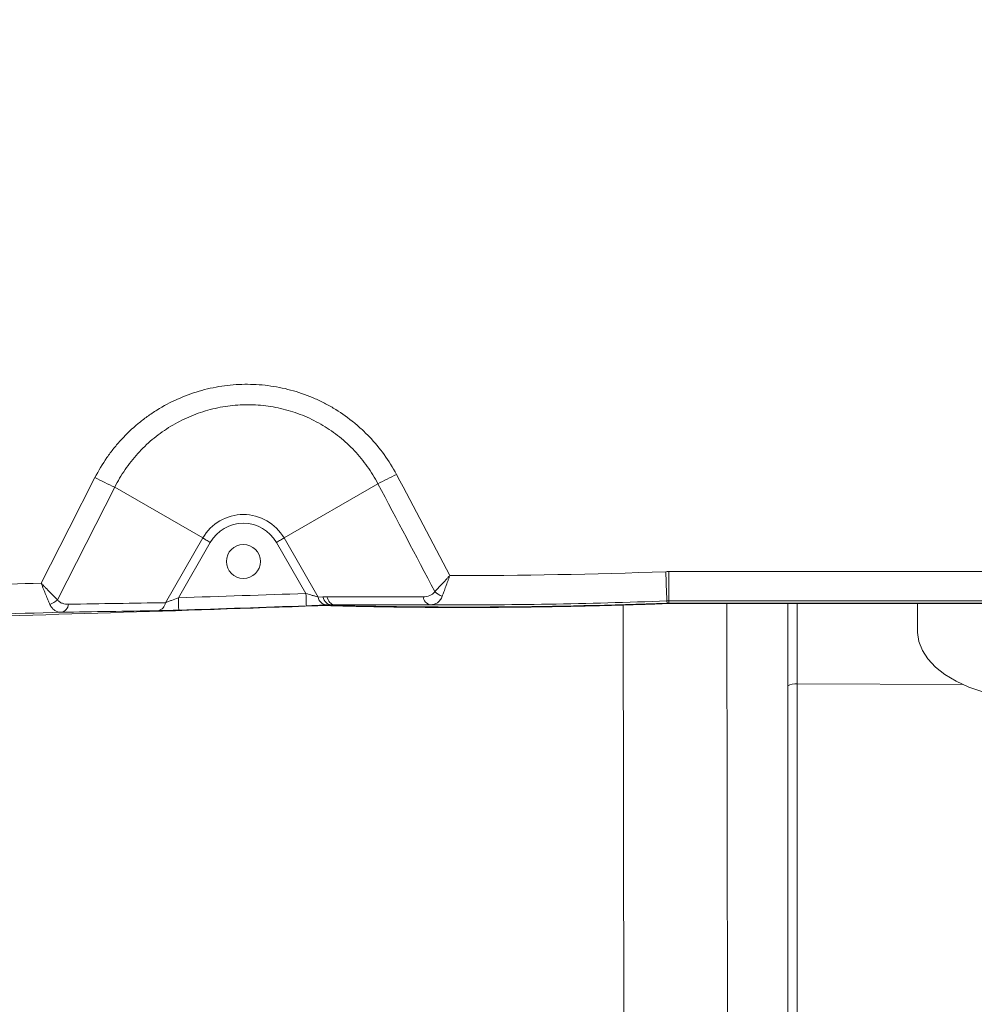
# Model space of a CAD drawing. Header units: millimetres. Extents: x 127 to 4201, y 49 to 2729.
# Tile 33 of 44: x 2394 to 2548, y 1422 to 1582. Entities that reach past the tile are written whole.
import ezdxf

# ---------------------------------------------------------------- set-up
doc = ezdxf.new("R2010")
doc.units = ezdxf.units.MM
doc.header["$LTSCALE"] = 10
doc.linetypes.add('CENTERX2', pattern=[20.32, 12.7, -2.54, 2.54, -2.54])
doc.styles.add('SLDTEXTSTYLE0', font='TXT', dxfattribs={"width": 0.75})
doc.dimstyles.new('SLDDIMSTYLE6', dxfattribs={"dimtxt": 31.75, "dimasz": 33.02, "dimexe": 0, "dimexo": 0.0625, "dimgap": -7.9375, "dimtad": 0, "dimtih": 1, "dimtoh": 1, "dimdec": 0, "dimrnd": 1e-09, "dimzin": 12, "dimdsep": 46, "dimtxsty": 'SLDTEXTSTYLE0', "dimsah": 1, "dimcen": 0, "dimadec": 0, "dimazin": 3, "dimtfac": 1, "dimtofl": 0, "dimtmove": 0, "dimatfit": 3, "dimfxl": 1, "dimfrac": 2, "dimtolj": 1, "dimarcsym": 0})
doc.dimstyles.new('SLDDIMSTYLE7', dxfattribs={"dimtxt": 31.75, "dimasz": 33.02, "dimexe": 0, "dimexo": 0.0625, "dimgap": 7.9375, "dimtad": 0, "dimtih": 1, "dimtoh": 1, "dimdec": 0, "dimrnd": 1e-09, "dimzin": 12, "dimdsep": 46, "dimtxsty": 'SLDTEXTSTYLE0', "dimsah": 1, "dimcen": 0, "dimadec": 0, "dimazin": 3, "dimtfac": 1, "dimtdec": 0, "dimtofl": 0, "dimtmove": 0, "dimatfit": 3, "dimfxl": 1, "dimfrac": 2, "dimtolj": 1, "dimtzin": 12, "dimarcsym": 0})

# ---------------------------------------------------------------- blocks, each defined once
blk = doc.blocks.new('_D_11')
at = {"color": 7, "linetype": 'Continuous', "lineweight": 0}
for p, q in [((1903.48, 2106.58), (1903.48, 2157.64)), ((1903.48, 2157.64), (2041.09, 2157.64)), ((2041.09, 2157.64), (2041.09, 2106.58)), ((2107.82, 2132.11), (2044.32, 2132.11)), ((2288.28, 1951.65), (2107.82, 2132.11)), ((2041.09, 2106.58), (1903.48, 2106.58))]:
    blk.add_line(p, q, dxfattribs=at)
blk.add_solid([(2288.28, 1951.65), (2268.52, 1978.59), (2261.33, 1971.41)], dxfattribs=at)
at = {"color": 7, "linetype": 'Continuous', "lineweight": 0, "char_height": 31.75, "attachment_point": 1, "style": 'SLDTEXTSTYLE0'}
for s, insert in [('B.C.', (1806.37, 2148)), ('%%c', (1913.16, 2147.51)), ('740', (1961.04, 2148))]:
    blk.add_mtext(s, dxfattribs=dict(at, insert=insert))
blk = doc.blocks.new('_D_12')
at = {"color": 7, "linetype": 'Continuous', "lineweight": 0}
for p, q in [((2198.05, 2279.13), (2134.55, 2279.13)), ((2322.83, 2070.22), (2198.05, 2279.13))]:
    blk.add_line(p, q, dxfattribs=at)
for centre, start, end in [((2061.32, 2279.13), 153.4349, 206.5651), ((2077.47, 2279.13), 333.4349, 26.5651)]:
    blk.add_arc(centre, 57.08, start, end, dxfattribs=at)
blk.add_solid([(2322.83, 2070.22), (2310.26, 2101.17), (2301.54, 2095.96)], dxfattribs=at)
at = {"color": 7, "linetype": 'Continuous', "lineweight": 0, "char_height": 31.75, "attachment_point": 1, "style": 'SLDTEXTSTYLE0'}
for s, insert in [('%%c', (2010.27, 2294.53)), ('886', (2058.15, 2295.01))]:
    blk.add_mtext(s, dxfattribs=dict(at, insert=insert))

msp = doc.modelspace()

# ---------------------------------------------------------------- linework, layer by layer
at = {"color": 7, "linetype": 'Continuous', "lineweight": 15}
for p, q in [((2409.113054, 1506.025904), (2399.844517, 1487.841019)), ((2409.113054, 1506.025904), (2423.335378, 1497.814634)), ((2451.660504, 1506.582373), (2436.474343, 1497.814634)), ((2417.299335, 1487.35992), (2423.335378, 1497.814634)), ((2436.474343, 1497.814634), (2441.980747, 1488.277265)), ((2424.560119, 1497.107529), (2419.390311, 1488.153168)), ((2440.016587, 1488.85087), (2435.249594, 1497.107529)), ((2441.980747, 1488.277265), (2442.760703, 1488.317275)), ((2444.05694, 1487.02597), (2444.060621, 1486.923018)), ((2444.574905, 1487.038129), (2444.57188, 1486.925312)), ((2491.286655, 1486.980953), (2491.869365, 1188.239568)), ((2498.383877, 1487.63729), (2498.396845, 1487.284058)), ((2498.674967, 1487.642654), (2498.674967, 1487.289169)), ((2498.674967, 1487.289169), (2579.603535, 1487.289169)), ((2579.603535, 1487.219342), (2498.674967, 1487.219342)), ((2508.633335, 1188.272291), (2508.050223, 1487.219342)), ((2517.912258, 1473.930531), (2517.912258, 1487.219342)), ((2538.904858, 1487.219342), (2538.904858, 1482.668855)), ((2517.912258, 1411.86186), (2517.912258, 1473.930531)), ((2519.438437, 1474.224352), (2519.438437, 1412.155681))]:
    msp.add_line(p, q, dxfattribs=at)
at = {"color": 8, "linetype": 'Continuous', "lineweight": 15}
for p in [(2519.438437, 1487.219342), (2546.238782, 1474.132695)]:
    msp.add_line(p, (2519.438437, 1474.224352), dxfattribs=at)
at = {"color": 7, "linetype": 'Continuous', "lineweight": 15, "flags": 128}
for points in [[(2397.215997, 1490.506702), (2401.749779, 1499.404618), (2405.911584, 1507.572346)], [(2424.560119, 1497.107529), (2424.39035, 1497.205549), (2424.222206, 1497.30263), (2424.057324, 1497.397819), (2423.897286, 1497.490221), (2423.74364, 1497.578927), (2423.597847, 1497.663104), (2423.461323, 1497.741931), (2423.335378, 1497.814634)], [(2435.249594, 1497.107529), (2435.41937, 1497.205549), (2435.5875, 1497.30263), (2435.752382, 1497.397819), (2435.912427, 1497.490221), (2436.066081, 1497.578927), (2436.211874, 1497.663104), (2436.348398, 1497.741931), (2436.474343, 1497.814634)], [(2498.674967, 1487.642654), (2498.673321, 1487.746664), (2498.67173, 1488.0225), (2498.670255, 1488.46049), (2498.668944, 1489.045241), (2498.667845, 1489.756235), (2498.666995, 1490.568527), (2498.666429, 1491.453582), (2498.666157, 1492.380359)], [(2419.390311, 1488.153168), (2419.402798, 1487.767466), (2419.414823, 1487.396264), (2419.425924, 1487.053507), (2419.435685, 1486.752086), (2419.443746, 1486.503312), (2419.449796, 1486.31654), (2419.453611, 1486.198806), (2419.455041, 1486.15452)], [(2440.016587, 1488.85087), (2440.030177, 1488.465198), (2440.04326, 1488.09404), (2440.05533, 1487.751314), (2440.065955, 1487.449908), (2440.074717, 1487.201163), (2440.081303, 1487.014421), (2440.085453, 1486.896687), (2440.08701, 1486.852401)], [(2444.05694, 1487.02597), (2444.056896, 1487.02597), (2443.27676, 1486.98596)], [(2549.467525, 1472.94403), (2547.201428, 1473.724523), (2545.144178, 1474.664622), (2543.332489, 1475.747549), (2541.798688, 1476.954007), (2540.570148, 1478.262433), (2539.668791, 1479.649493), (2539.110702, 1481.090435), (2538.90584, 1482.55954), (2538.904858, 1482.668855)]]:
    msp.add_lwpolyline(points, dxfattribs=at)
at = {"color": 7, "linetype": 'Continuous', "lineweight": 15}
for centre, radius in [((2549.904858, 1690.021747), 565), ((2429.904858, 1494.021747), 2.75)]:
    msp.add_circle(centre, radius, dxfattribs=at)
at = {"color": 7, "linetype": 'CENTERX2', "lineweight": 0}
for radius in [442.846377, 370]:
    msp.add_circle((2549.904858, 1690.021747), radius, dxfattribs=at)
at = {"color": 7, "linetype": 'Continuous', "lineweight": 15}
for centre, radius, start, end in [((2438.888678, 1571.75496), 72.158829, 242.80585404, 245.62921222), ((2407.573282, 1596.849645), 100.458268, 296.03123485, 297.93998265), ((2429.904858, 1494.021747), 7.585786, 30, 150), ((2429.904858, 1494.021747), 6.171573, 30, 150), ((2814.408486, 1502.887394), 316.39235, 181.90465518, 182.76272572), ((2443.493405, 1488.499417), 1.528884, 188.35485823, 261.85369141), ((2460.448872, 1488.490304), 1.497208, 186.87986429, 259.45118795), ((2462.947945, 1491.238784), 2.957129, 225.01762971, 252.52545525), ((2397.728361, 1489.834587), 2.907306, 287.97027828, 316.70854687), ((2400.168296, 1487.268014), 1.478826, 281.90611289, 353.97173824), ((2415.83026, 1487.512868), 1.477015, 282.04051074, 354.05624736), ((2444.353076, 1478.749269), 8.178976, 88.46702221, 92.04914535), ((2498.67499, 1479.70768), 7.581485, 90.00017734, 92.10249694), ((2519.066315, 1472.046662), 2.209256, 80.30300117, 121.49159669)]:
    msp.add_arc(centre, radius, start, end, dxfattribs=at)
msp.add_ellipse((2443.28253, 1478.131189), major_axis=(8.834047, 5.100339), ratio=0.9998476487, start_param=1.035387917, end_param=1.0984438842, dxfattribs=at)
for points, knots in [([(2405.911581, 1507.572342), (2406.483272, 1508.694298), (2407.127462, 1509.770122), (2408.201284, 1511.315428), (2408.578199, 1511.820296), (2409.363802, 1512.800941), (2409.771208, 1513.275311), (2411.036187, 1514.651714), (2411.936331, 1515.507248), (2413.371217, 1516.698073), (2413.863672, 1517.07955), (2414.8774, 1517.811032), (2415.400543, 1518.162173), (2417.000455, 1519.158256), (2418.10121, 1519.74299), (2420.368872, 1520.758824), (2421.535781, 1521.189918), (2423.336957, 1521.718578), (2423.948222, 1521.875545), (2425.174924, 1522.14592), (2425.789832, 1522.259427), (2427.639126, 1522.536315), (2428.878062, 1522.636352), (2430.745565, 1522.659812), (2431.369588, 1522.64646), (2432.62074, 1522.57656), (2433.250218, 1522.519637), (2435.118863, 1522.285383), (2436.341897, 1522.045392), (2438.743785, 1521.402484), (2439.922639, 1520.999567), (2441.656873, 1520.269622), (2442.230934, 1520.004322), (2443.350919, 1519.439026), (2443.898555, 1519.138451), (2445.505175, 1518.184077), (2446.528032, 1517.477866), (2447.990024, 1516.313659), (2448.465264, 1515.908049), (2449.39106, 1515.061014), (2449.842456, 1514.618491), (2451.139737, 1513.256074), (2451.93543, 1512.296118), (2453.391591, 1510.275153), (2454.052067, 1509.21415), (2454.642643, 1508.100905)], [0, 0, 0, 0, 0.0625, 0.0625, 0.09375, 0.09375, 0.125, 0.125, 0.1875, 0.1875, 0.21875, 0.21875, 0.25, 0.25, 0.3125, 0.3125, 0.375, 0.375, 0.40625, 0.40625, 0.4375, 0.4375, 0.5, 0.5, 0.53125, 0.53125, 0.5625, 0.5625, 0.625, 0.625, 0.6875, 0.6875, 0.71875, 0.71875, 0.75, 0.75, 0.8125, 0.8125, 0.84375, 0.84375, 0.875, 0.875, 0.9375, 0.9375, 1, 1, 1, 1]), ([(2451.660507, 1506.582377), (2451.149114, 1507.560381), (2450.575913, 1508.492696), (2449.30986, 1510.268886), (2448.617003, 1511.112758), (2447.485777, 1512.310621), (2447.091875, 1512.699762), (2446.283647, 1513.444523), (2445.868596, 1513.801107), (2444.591301, 1514.82444), (2443.697064, 1515.444982), (2442.291584, 1516.283185), (2441.812367, 1516.547098), (2440.832013, 1517.043268), (2440.329294, 1517.276068), (2438.810475, 1517.916115), (2436.745471, 1518.621335), (2434.602876, 1519.038488), (2432.966003, 1519.24025), (2432.414443, 1519.288812), (2431.31838, 1519.347129), (2430.771816, 1519.357213), (2429.136435, 1519.331434), (2428.051908, 1519.239797), (2426.433703, 1518.990635), (2425.895737, 1518.888899), (2424.822738, 1518.647256), (2424.28795, 1518.507206), (2422.712775, 1518.036374), (2421.692987, 1517.653419), (2419.71253, 1516.752842), (2418.75186, 1516.235224), (2417.356574, 1515.354632), (2416.900294, 1515.044224), (2416.016661, 1514.398039), (2415.587612, 1514.061218), (2414.338085, 1513.01031), (2413.555054, 1512.255957), (2412.455933, 1511.043322), (2412.102173, 1510.625547), (2411.420494, 1509.762208), (2411.093615, 1509.317781), (2410.163211, 1507.958021), (2409.606162, 1507.011961), (2409.113051, 1506.025902)], [0, 0, 0, 0, 0.0625, 0.0625, 0.125, 0.125, 0.15625, 0.15625, 0.1875, 0.1875, 0.25, 0.25, 0.28125, 0.28125, 0.3125, 0.3125, 0.375, 0.4375, 0.4375, 0.46875, 0.46875, 0.5, 0.5, 0.5625, 0.5625, 0.59375, 0.59375, 0.625, 0.625, 0.6875, 0.6875, 0.75, 0.75, 0.78125, 0.78125, 0.8125, 0.8125, 0.875, 0.875, 0.90625, 0.90625, 0.9375, 0.9375, 1, 1, 1, 1]), ([(2460.857584, 1489.14713), (2461.022812, 1489.319394), (2461.199625, 1489.505352), (2461.574776, 1489.902744), (2461.774633, 1490.11581), (2462.189052, 1490.560196), (2462.402743, 1490.790568), (2462.730799, 1491.146011), (2462.840995, 1491.265698), (2463.062718, 1491.507092), (2463.175405, 1491.63007), (2463.285432, 1491.750422)], [0, 0, 0, 0, 0.25, 0.25, 0.5, 0.5, 0.75, 0.75, 0.875, 0.875, 1, 1, 1, 1]), ([(2462.059974, 1488.418129), (2462.142734, 1488.640474), (2462.231531, 1488.879864), (2462.420307, 1489.390349), (2462.521053, 1489.663529), (2462.730269, 1490.232333), (2462.838298, 1490.526749), (2463.004337, 1490.980352), (2463.060143, 1491.132987), (2463.17249, 1491.440624), (2463.22962, 1491.597244), (2463.285432, 1491.750422)], [0, 0, 0, 0, 0.25, 0.25, 0.5, 0.5, 0.75, 0.75, 0.875, 0.875, 1, 1, 1, 1]), ([(2399.844523, 1487.841023), (2399.664699, 1488.013246), (2399.472334, 1488.200859), (2399.064435, 1488.604525), (2398.847094, 1488.822417), (2398.397215, 1489.278735), (2398.16585, 1489.515937), (2397.81173, 1489.882642), (2397.693013, 1490.006176), (2397.454598, 1490.255452), (2397.333545, 1490.382627), (2397.215994, 1490.506696)], [0, 0, 0, 0, 0.25, 0.25, 0.5, 0.5, 0.75, 0.75, 0.875, 0.875, 1, 1, 1, 1]), ([(2398.625326, 1487.069114), (2398.527126, 1487.293021), (2398.422669, 1487.536296), (2398.202198, 1488.058638), (2398.085219, 1488.340074), (2397.844015, 1488.928514), (2397.720415, 1489.233943), (2397.531885, 1489.705482), (2397.468787, 1489.864227), (2397.342283, 1490.184351), (2397.27816, 1490.347565), (2397.215994, 1490.506696)], [0, 0, 0, 0, 0.25, 0.25, 0.5, 0.5, 0.75, 0.75, 0.875, 0.875, 1, 1, 1, 1]), ([(2417.299339, 1487.359921), (2417.455049, 1487.417216), (2417.618328, 1487.477963), (2417.956187, 1487.60462), (2418.131999, 1487.671005), (2418.663775, 1487.872966), (2419.024386, 1488.011403), (2419.390311, 1488.153164)], [0, 0, 0, 0, 0.25, 0.25, 0.5, 0.5, 1, 1, 1, 1]), ([(2440.016587, 1488.850863), (2440.363051, 1488.746665), (2440.707095, 1488.644521), (2441.207865, 1488.498093), (2441.372189, 1488.45044), (2441.686425, 1488.360231), (2441.837487, 1488.317333), (2441.980743, 1488.277272)], [0, 0, 0, 0, 0.5, 0.5, 0.75, 0.75, 1, 1, 1, 1]), ([(2444.056935, 1487.025967), (2443.786443, 1487.021594), (2443.512001, 1487.14485), (2443.051921, 1487.603183), (2442.867327, 1487.937222), (2442.760703, 1488.317277)], [0, 0, 0, 0, 0.5, 0.5, 1, 1, 1, 1]), ([(2444.574906, 1487.038126), (2444.318888, 1487.050178), (2444.066561, 1487.181167), (2443.652593, 1487.63777), (2443.491772, 1487.962481), (2443.403662, 1488.329998)], [0, 0, 0, 0, 0.5, 0.5, 1, 1, 1, 1]), ([(2458.962445, 1488.310951), (2459.338831, 1488.314333), (2459.697348, 1488.367538), (2460.194392, 1488.560914), (2460.349786, 1488.643673), (2460.631338, 1488.856663), (2460.757801, 1488.987661), (2460.857584, 1489.14713)], [0, 0, 0, 0, 0.5, 0.5, 0.75, 0.75, 1, 1, 1, 1]), ([(2460.174771, 1487.018401), (2460.376719, 1487.022255), (2460.570262, 1487.051288), (2460.939325, 1487.163281), (2461.115317, 1487.246427), (2461.444099, 1487.475434), (2461.593246, 1487.618578), (2461.856891, 1487.969959), (2461.970757, 1488.178439), (2462.059974, 1488.418129)], [0, 0, 0, 0, 0.25, 0.25, 0.5, 0.5, 0.75, 0.75, 1, 1, 1, 1]), ([(2400.473393, 1485.820999), (2400.086959, 1485.81917), (2399.730028, 1485.909513), (2399.249263, 1486.21564), (2399.101212, 1486.345438), (2398.837604, 1486.662346), (2398.720807, 1486.851409), (2398.625326, 1487.069114)], [0, 0, 0, 0, 0.5, 0.5, 0.75, 0.75, 1, 1, 1, 1]), ([(2399.844523, 1487.841023), (2399.943597, 1487.698368), (2400.065384, 1487.58108), (2400.333366, 1487.391567), (2400.48157, 1487.317755), (2400.949311, 1487.149741), (2401.285772, 1487.107548), (2401.638941, 1487.112712)], [0, 0, 0, 0, 0.25, 0.25, 0.5, 0.5, 1, 1, 1, 1]), ([(2443.276762, 1486.985954), (2443.058688, 1486.974781), (2442.824715, 1486.963501), (2442.328521, 1486.940761), (2442.063881, 1486.929202), (2441.517882, 1486.906396), (2441.239009, 1486.895242), (2440.670162, 1486.873413), (2440.378673, 1486.862686), (2440.08701, 1486.852408)], [0, 0, 0, 0, 0.25, 0.25, 0.5, 0.5, 0.75, 0.75, 1, 1, 1, 1]), ([(2444.570014, 1486.855522), (2444.521785, 1486.856813), (2444.473542, 1486.857673), (2444.425298, 1486.858103), (2444.304565, 1486.859178), (2444.183779, 1486.857554), (2444.063119, 1486.853238)], [0, 0, 0, 0, 0.00014473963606, 0.00014473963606, 0.00014473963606, 0.00050702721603, 0.00050702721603, 0.00050702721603, 0.00050702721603]), ([(2498.399407, 1487.214288), (2497.352287, 1487.176801), (2495.264076, 1487.102043), (2492.140362, 1487.002831), (2489.034427, 1486.913534), (2485.946239, 1486.835051), (2482.875807, 1486.767155), (2479.823128, 1486.709914), (2476.788204, 1486.663318), (2473.771033, 1486.627374), (2470.771616, 1486.602084), (2467.789952, 1486.587448), (2464.826043, 1486.583466), (2461.879887, 1486.590137), (2458.951485, 1486.607451), (2456.040838, 1486.635423), (2453.147943, 1486.673973), (2450.272807, 1486.723368), (2447.415404, 1486.782574), (2445.516533, 1486.831256), (2444.570014, 1486.855522)], [0, 0, 0, 0, 0.0583840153, 0.1164318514, 0.1741441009, 0.2315213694, 0.2885642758, 0.3452734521, 0.4016495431, 0.4576932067, 0.5134051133, 0.5687859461, 0.6238364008, 0.6785571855, 0.7329490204, 0.7870126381, 0.8407487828, 0.8941582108, 0.9472416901, 1, 1, 1, 1]), ([(2444.571883, 1486.925317), (2453.541568, 1486.685199), (2462.513354, 1486.611427), (2480.458674, 1486.746242), (2489.429815, 1486.9549), (2498.396846, 1487.284061)], [0, 0, 0, 0, 0.5, 0.5, 1, 1, 1, 1]), ([(2419.455038, 1486.154516), (2418.850772, 1486.134947), (2418.26455, 1486.117703), (2417.413604, 1486.095468), (2417.135826, 1486.088718), (2416.61476, 1486.077149), (2416.368427, 1486.072247), (2416.138375, 1486.06835)], [0, 0, 0, 0, 0.5, 0.5, 0.75, 0.75, 1, 1, 1, 1])]:
    msp.add_open_spline(points, degree=3, knots=knots, dxfattribs=at)
for points in [[(2454.642643, 1508.100905), (2457.531837, 1502.654734), (2460.412145, 1497.204261), (2463.285432, 1491.750422)], [(2460.857584, 1489.14713), (2457.800278, 1494.962901), (2454.735353, 1500.775018), (2451.660507, 1506.582377)], [(2463.285432, 1491.750422), (2474.923171, 1491.722534), (2486.560299, 1491.945234), (2498.190938, 1492.371654)], [(2498.190938, 1492.371654), (2498.349264, 1492.377459), (2498.507724, 1492.380362), (2498.666158, 1492.380359)], [(2498.666158, 1492.380359), (2517.914845, 1492.379963), (2537.163257, 1492.381811), (2556.409729, 1492.384514)], [(2376.725509, 1489.942408), (2383.555636, 1490.119789), (2390.385774, 1490.308058), (2397.215994, 1490.506696)], [(2419.390311, 1488.153164), (2426.266071, 1488.375838), (2433.14149, 1488.608595), (2440.016587, 1488.850863)], [(2443.403662, 1488.329998), (2448.603351, 1488.268899), (2453.789335, 1488.264471), (2458.962445, 1488.310951)], [(2377.018503, 1484.842805), (2399.369097, 1485.423861), (2421.716592, 1486.123797), (2444.060623, 1486.923014)], [(2401.638941, 1487.112712), (2406.857627, 1487.18901), (2412.077778, 1487.271494), (2417.299339, 1487.359921)], [(2440.08701, 1486.852408), (2433.210007, 1486.610073), (2426.332679, 1486.377252), (2419.455038, 1486.154516)], [(2444.574903, 1487.038126), (2444.400467, 1487.039542), (2444.227845, 1487.035387), (2444.056939, 1487.025967)], [(2460.174771, 1487.018401), (2454.988247, 1486.971999), (2449.788465, 1486.976648), (2444.574903, 1487.038126)], [(2498.38388, 1487.637287), (2485.653445, 1487.169131), (2472.913583, 1486.94211), (2460.174771, 1487.018401)], [(2498.674967, 1487.642652), (2498.57792, 1487.642647), (2498.480857, 1487.640858), (2498.383878, 1487.637287)], [(2498.674967, 1487.219345), (2498.583098, 1487.219345), (2498.491214, 1487.217658), (2498.399407, 1487.214288)], [(2559.9485, 1487.634704), (2539.525318, 1487.640473), (2519.100874, 1487.643282), (2498.674967, 1487.642652)], [(2400.473393, 1485.820999), (2392.652318, 1485.585499), (2384.831338, 1485.363452), (2377.010367, 1485.15574)], [(2416.138375, 1486.06835), (2410.9153, 1485.979875), (2405.69362, 1485.897344), (2400.473393, 1485.820999)]]:
    msp.add_open_spline(points, degree=3, dxfattribs=at)

# ---------------------------------------------------------------- dimensions: what is measured, and where the dimension line sits
at = {"color": 7, "linetype": 'Continuous', "lineweight": 0}
for p1, p2, text, dimstyle, picture, middle in [((2776.981429, 1309.825555), (2322.828286, 2070.217938), '(<>)', 'SLDDIMSTYLE7', '_D_12', (2069.397359, 2282.352175)), ((2811.534367, 1428.392238), (2288.275349, 1951.651256), 'B.C. <>', 'SLDDIMSTYLE6', '_D_11', (1925.345724, 2132.109879))]:
    dim = msp.add_diameter_dim_2p(p1=p1, p2=p2, text=text, dimstyle=dimstyle, dxfattribs=at)
    dim.commit()
    dim.dimension.update_dxf_attribs({"geometry": picture, "text_midpoint": middle, "dimtype": 163})

doc.saveas('drawing.dxf')
